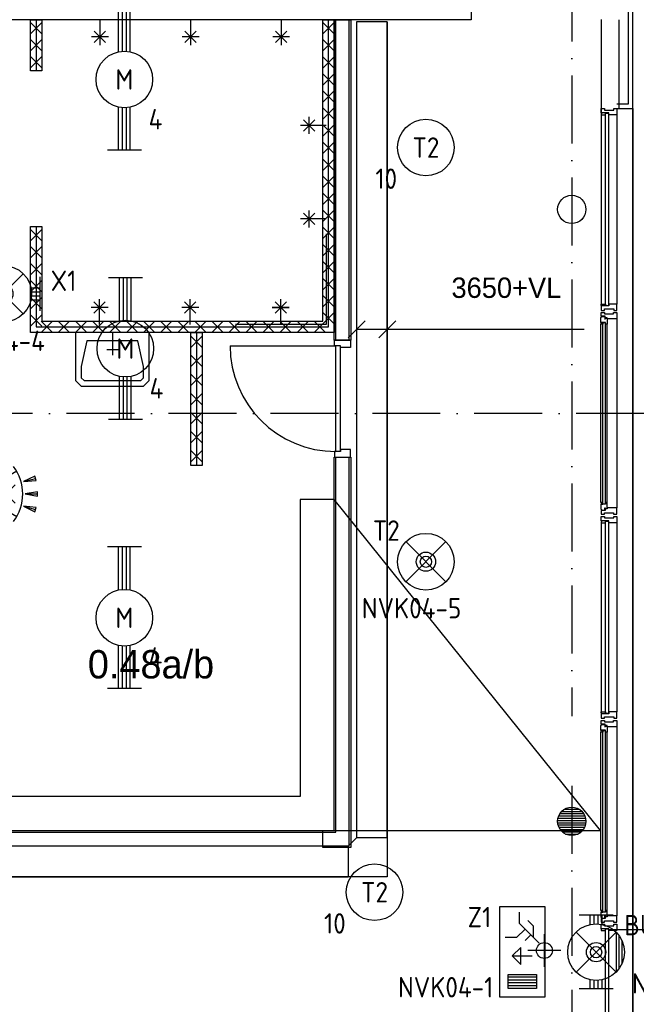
# Model space of a CAD drawing. Header units: millimetres. Extents: x -6587 to 112313, y 244 to 84344.
# Tile 25 of 58: x 29372 to 34818, y 60918 to 69607. Entities that reach past the tile are written whole.
import ezdxf
from ezdxf.enums import TextEntityAlignment as Align

# ---------------------------------------------------------------- set-up
doc = ezdxf.new("R2010")
doc.units = ezdxf.units.MM
doc.header["$LTSCALE"] = 100
doc.linetypes.add('DASHDOT', pattern=[9, 6, -1.5, 0, -1.5])
doc.layers.get('0').update_dxf_attribs({"linetype": 'CONTINUOUS'})
for name, color, linetype in [('AL$7----_STRAMIEN', 1, 'DASHDOT'), ('BOUW', 8, 'CONTINUOUS'), ('EB63101-_ATTRIB', 2, 'CONTINUOUS'), ('EB63202-_ATTRIB', 2, 'CONTINUOUS'), ('EB63501-_ATTRIB', 2, 'CONTINUOUS'), ('EL63101-_LICHT-ARM', 3, 'CONTINUOUS'), ('EL63102-_LICHT-SCH', 3, 'CONTINUOUS'), ('EL63202-_NOODVRL-TXT', 3, 'CONTINUOUS'), ('EL63501-_NOODVRL-ARM', 3, 'CONTINUOUS'), ('KABELGOOT', 8, 'CONTINUOUS')]:
    doc.layers.add(name, color=color, linetype=linetype)
doc.styles.add('1_8', font='iso', dxfattribs={"width": 0.7, "height": 1.8})
doc.styles.add('BURO-018', font='BUROFONT.shx', dxfattribs={"height": 180})
doc.styles.add('BURO-025', font='BUROFONT.shx', dxfattribs={"height": 250})
doc.styles.add('NORATT', font='isocp.shx')
doc.styles.get("Standard").update_dxf_attribs({"font": 'iso.shx'})
doc.styles.add('TECHNIC', font='technic_.ttf')
pattern_1 = [(180, (340890.43, 42820.707), (0, 20), [])]

# ---------------------------------------------------------------- blocks, each defined once
blk = doc.blocks.new('EJ3T20')
at = {"color": 0}
for p, q in [((-6.25, -1.5), (-6.25, 1.5)), ((6.25, -1.5), (6.25, 1.5)), ((-6.25, 0.525), (-2.444, 0.525)), ((-6.25, 0.175), (-2.494, 0.175)), ((2.444, 0.525), (6.25, 0.525)), ((2.494, 0.175), (6.25, 0.175)), ((-6.25, -0.175), (-2.494, -0.175)), ((-6.25, -0.525), (-2.444, -0.525)), ((2.444, -0.525), (6.25, -0.525)), ((2.494, -0.175), (6.25, -0.175))]:
    blk.add_line(p, q, dxfattribs=at)
blk.add_circle((0, 0), 2.5, dxfattribs=at)
at = {"color": 6, "style": '1_8'}
for tag, flags, p in [('SCHAK', 8, (3.5, 2.75)), ('A_CODE', 8, (0, 0)), ('GROEP', 8, (-3.5, -2.75)), ('KAST', 9, (3.5, -2.75))]:
    blk.add_attdef(tag, text='', height=1.8, dxfattribs=dict(at, flags=flags)).set_placement(p, align=Align.MIDDLE)
blk = doc.blocks.new('ES3G01')
at = {"color": 0}
for p, q in [((-1.768, 1.768), (1.768, -1.768)), ((1.768, 1.768), (-1.768, -1.768))]:
    blk.add_line(p, q, dxfattribs=at)
at = {"color": 6}
blk.add_lwpolyline([(1.768, -1.768), (1.75, -1.75)], dxfattribs=at)
blk.add_circle((0, 0), 2.5)
at = {"color": 0}
for radius in [0.85, 0.5]:
    blk.add_circle((0, 0), radius, dxfattribs=at)
at = {"color": 6, "style": '1_8'}
for tag, flags, p in [('A_CODE', 8, (-3.5, 2.75)), ('SCHAK', 8, (3.5, 2.75)), ('GROEP', 8, (-3.5, -2.75)), ('KAST', 9, (3.5, -2.75))]:
    blk.add_attdef(tag, text='', height=1.8, dxfattribs=dict(at, flags=flags)).set_placement(p, align=Align.MIDDLE)
blk = doc.blocks.new('ES3G00')
blk.add_circle((0, 0), 2.5)
blk.add_circle((0, 0), 2.5)
for tag, style, flags, p in [('GELIJK', 'NORATT', 9, (3.5, 5)), ('GELIJK', '1_8', 9, (3.5, 5)), ('SCHAK', 'NORATT', 8, (3.5, 2.75)), ('SCHAK', '1_8', 8, (3.5, 2.75)), ('A_CODE', 'NORATT', 8, (0, 0)), ('A_CODE', '1_8', 8, (0, 0)), ('GROEP', 'NORATT', 8, (-3.5, -2.75)), ('GROEP', '1_8', 8, (-3.5, -2.75)), ('KAST', 'NORATT', 9, (3.5, -2.75)), ('KAST', '1_8', 9, (3.5, -2.75))]:
    blk.add_attdef(tag, text='', height=1.8, dxfattribs=dict(style=style, flags=flags)).set_placement(p, align=Align.MIDDLE_CENTER)
blk = doc.blocks.new('ES652116')
for p, q in [((1.557, 1.087), (2.619, 1.372)), ((-0.813, -0.813), (0.813, 0.813)), ((0.813, -0.813), (-0.813, 0.813)), ((1.7, 0), (2.8, 0)), ((1.557, -1.087), (2.619, -1.372))]:
    blk.add_line(p, q)
blk.add_lwpolyline([(0.964, 2), (-2.5, 0), (0.964, -2)])
for points in [[(2.671, 1.179), (2.568, 1.565), (1.557, 1.087)], [(2.8, -0.2), (2.8, 0.2), (1.7, 0)], [(2.568, -1.565), (2.671, -1.179), (1.557, -1.087)]]:
    blk.add_lwpolyline(points, close=True)
blk.add_arc((-2.5, 0), 4, 322.81924, 37.18076)
at = {"style": '1_8'}
for tag, flags, p in [('SCHAK', 8, (3, 5.5)), ('KAST', 9, (-3, 0.5)), ('M_CODE', 9, (0, 0)), ('DOEL', 9, (-3, -2)), ('GROEP', 9, (-3, -4.5))]:
    blk.add_attdef(tag, text='', height=1.8, dxfattribs=dict(at, flags=flags)).set_placement(p, align=Align.MIDDLE_CENTER)
at = {"style": '1_8', "flags": 8}
blk.add_attdef('CODE', text='', height=1.8, dxfattribs=at).set_placement((0, 0), align=Align.MIDDLE)
blk = doc.blocks.new('EJ3T01W')
at = {"color": 0}
for p, q in [((-1.768, 1.768), (1.768, -1.768)), ((1.768, 1.768), (-1.768, -1.768)), ((-3.25, -1.5), (-3.25, 1.5)), ((3.25, -1.5), (3.25, 1.5)), ((-3.25, 0.525), (-2.444, 0.525)), ((-3.25, 0.175), (-2.494, 0.175)), ((2.444, 0.525), (3.25, 0.525)), ((2.494, 0.175), (3.25, 0.175)), ((-3.25, -0.175), (-2.494, -0.175)), ((-3.25, -0.525), (-2.444, -0.525)), ((2.444, -0.525), (3.25, -0.525)), ((2.494, -0.175), (3.25, -0.175))]:
    blk.add_line(p, q, dxfattribs=at)
for p, q in [((1.768, -1.768), (-1.768, -1.768)), ((1.476, -2.018), (-1.476, -2.018)), ((1.052, -2.268), (-1.052, -2.268))]:
    blk.add_line(p, q)
at = {"color": 6}
blk.add_lwpolyline([(1.768, -1.768), (1.75, -1.75)], dxfattribs=at)
at = {"color": 0}
for radius in [2.5, 0.85, 0.5]:
    blk.add_circle((0, 0), radius, dxfattribs=at)
at = {"color": 6, "style": '1_8'}
for tag, flags, p in [('A_CODE', 8, (-3.5, 2.75)), ('SCHAK', 8, (3.5, 2.75)), ('GROEP', 8, (-3.5, -2.75)), ('KAST', 9, (3.5, -2.75))]:
    blk.add_attdef(tag, text='', height=1.8, dxfattribs=dict(at, flags=flags)).set_placement(p, align=Align.MIDDLE)
blk = doc.blocks.new('ES3N026')
for p, q in [((0.375, -0.875), (0.375, 0.875)), ((2.25, 1.25), (2.25, -1.25)), ((2.5, 1.25), (2.5, -1.25)), ((2.75, 1.25), (2.75, -1.25)), ((3, 1.25), (3, -1.25)), ((-1.5, 0.75), (-1, 0.25))]:
    blk.add_line(p, q)
for points in [[(4.013, 2.007), (4.013, -1.981), (-3.988, -1.981), (-3.988, 2.007)], [(3.25, -1.25), (2, -1.25), (2, 1.25), (3.25, 1.25)], [(0.375, -0.875), (1.125, -0.125), (-0.375, -0.125)]]:
    blk.add_lwpolyline(points, close=True)
for points in [[(-0.75, 1.5), (-2.5, -0.25), (-3.5, -0.25)], [(-1.25, 1), (-2.25, 1), (-2.75, 0.5)], [(-2, 0.25), (-1.25, -0.5), (-1.25, -1.5)]]:
    blk.add_lwpolyline(points)
at = {"color": 2, "style": '1_8', "flags": 8}
blk.add_attdef('NUMMER', text='', height=1.8, dxfattribs=at).set_placement((4, 3.75), align=Align.MIDDLE)
at = {"style": '1_8'}
for tag, flags, p in [('A_CODE', 8, (-3.5, 2.75)), ('SCHAK', 8, (3.5, 2.75)), ('GROEP', 8, (-3.5, -2.75)), ('KAST', 9, (3.5, -2.75))]:
    blk.add_attdef(tag, text='', height=1.8, dxfattribs=dict(at, flags=flags)).set_placement(p, align=Align.MIDDLE_CENTER)
blk = doc.blocks.new('EJ3T01')
at = {"color": 0}
for p, q in [((-1.768, 1.768), (1.768, -1.768)), ((1.768, 1.768), (-1.768, -1.768)), ((-3.25, -1.5), (-3.25, 1.5)), ((3.25, -1.5), (3.25, 1.5)), ((-3.25, 0.525), (-2.444, 0.525)), ((-3.25, 0.175), (-2.494, 0.175)), ((2.444, 0.525), (3.25, 0.525)), ((2.494, 0.175), (3.25, 0.175)), ((-3.25, -0.175), (-2.494, -0.175)), ((-3.25, -0.525), (-2.444, -0.525)), ((2.444, -0.525), (3.25, -0.525)), ((2.494, -0.175), (3.25, -0.175))]:
    blk.add_line(p, q, dxfattribs=at)
at = {"color": 6}
blk.add_lwpolyline([(1.768, -1.768), (1.75, -1.75)], dxfattribs=at)
at = {"color": 0}
for radius in [2.5, 0.85, 0.5]:
    blk.add_circle((0, 0), radius, dxfattribs=at)
at = {"color": 6, "style": '1_8'}
for tag, flags, p in [('A_CODE', 8, (-3.5, 2.75)), ('SCHAK', 8, (3.5, 2.75)), ('GROEP', 8, (-3.5, -2.75)), ('KAST', 9, (3.5, -2.75))]:
    blk.add_attdef(tag, text='', height=1.8, dxfattribs=dict(at, flags=flags)).set_placement(p, align=Align.MIDDLE)
blk = doc.blocks.new('XREF')
at = {"layer": 'BOUW'}
h = blk.add_hatch(dxfattribs=at)
h.set_pattern_fill('GEWPBET', color=256, scale=100, style=0)
h.set_pattern_definition(pattern_1)
edge = h.paths.add_edge_path()
edge.add_arc((190590.3, 76365), 125, 0, 360)
h = blk.add_hatch(dxfattribs=at)
h.set_pattern_fill('GEWPBET', color=256, scale=100, style=0)
h.set_pattern_definition(pattern_1)
edge = h.paths.add_edge_path()
edge.add_arc((190590.3, 76365), 125, 0, 360)
at = {"layer": 'AL$7----_STRAMIEN', "color": 1}
for p, q in [((190590.3, 91048.3), (190590.3, 77293.5)), ((190590.3, 91048.3), (190590.3, 77311.4)), ((242535, 79965), (161095.9, 79965)), ((190590.3, 76678.3), (190590.3, 69400.3))]:
    blk.add_line(p, q, dxfattribs=at)
at = {"layer": 'BOUW'}
for p, q in [((191130.3, 71086), (191130.3, 88905)), ((185811.3, 83439.1), (185911.3, 83439.1)), ((185811.3, 82989.1), (185811.3, 83439.1)), ((185861.3, 83439.1), (185861.3, 82989.1)), ((185861.3, 83439.1), (185861.3, 82989.1)), ((185911.3, 83439.1), (185911.3, 82989.1)), ((186423.7, 83439.1), (186423.7, 83214.1)), ((187223.7, 83439.1), (187223.7, 83214.1)), ((188023.7, 83439.1), (188023.7, 83214.1)), ((188390.4, 80779.1), (188390.4, 83439.1)), ((188390.4, 83439.1), (188490.4, 83439.1)), ((188440.4, 80729.1), (188440.4, 83439.1)), ((188440.4, 80729.1), (188440.4, 83439.1)), ((188440.4, 80729.1), (188440.4, 83439.1)), ((188490.4, 83439.1), (188490.4, 80679.1)), ((185911.3, 83414.1), (185811.3, 83314.1)), ((185911.3, 83314.1), (185811.3, 83414.1)), ((186473.7, 83339.1), (186373.7, 83239.1)), ((186473.7, 83239.1), (186373.7, 83339.1)), ((187273.7, 83339.1), (187173.7, 83239.1)), ((187273.7, 83239.1), (187173.7, 83339.1)), ((188073.7, 83339.1), (187973.7, 83239.1)), ((188073.7, 83239.1), (187973.7, 83339.1)), ((188390.4, 83313.8), (188490.4, 83413.8)), ((188390.4, 83413.8), (188490.4, 83313.8)), ((185911.3, 83264.1), (185811.3, 83164.1)), ((185911.3, 83164.1), (185811.3, 83264.1)), ((186498.7, 83289.1), (186348.7, 83289.1)), ((187298.7, 83289.1), (187148.7, 83289.1)), ((188098.7, 83289.1), (187948.7, 83289.1)), ((188390.4, 83163.2), (188490.4, 83263.2)), ((188390.4, 83263.2), (188490.4, 83163.2)), ((185911.3, 83114.1), (185811.3, 83014.1)), ((185911.3, 83014.1), (185811.3, 83114.1)), ((188390.4, 83012.7), (188490.4, 83112.7)), ((188390.4, 83112.7), (188490.4, 83012.7)), ((185911.3, 82989.1), (185811.3, 82989.1)), ((188390.4, 82862.1), (188490.4, 82962.1)), ((188390.4, 82962.1), (188490.4, 82862.1)), ((188390.4, 82711.5), (188490.4, 82811.5)), ((188390.4, 82811.5), (188490.4, 82711.5)), ((188390.4, 82560.9), (188490.4, 82660.9)), ((188390.4, 82660.9), (188490.4, 82560.9)), ((191130.3, 82656.1), (191130.3, 71035.1)), ((188390.4, 82410.3), (188490.4, 82510.3)), ((188390.4, 82510.3), (188490.4, 82410.3)), ((188390.4, 82259.7), (188490.4, 82359.7)), ((188390.4, 82359.7), (188490.4, 82259.7)), ((188390.4, 82109.1), (188490.4, 82209.1)), ((188390.4, 82209.1), (188490.4, 82109.1)), ((188390.4, 81958.5), (188490.4, 82058.5)), ((188390.4, 82058.5), (188490.4, 81958.5)), ((188390.4, 81807.9), (188490.4, 81907.9)), ((188390.4, 81907.9), (188490.4, 81807.9)), ((188420.4, 81681.6), (188195.4, 81681.6)), ((188320.4, 81631.6), (188220.4, 81731.6)), ((188220.4, 81631.6), (188320.4, 81731.6)), ((188270.4, 81606.6), (188270.4, 81756.6)), ((188390.4, 81657.4), (188490.4, 81757.4)), ((188390.4, 81757.4), (188490.4, 81657.4)), ((185811.3, 81614.1), (185911.3, 81614.1)), ((185811.3, 80679.1), (185811.3, 81614.1)), ((185861.3, 81614.1), (185861.3, 80729.1)), ((185861.3, 81614.1), (185861.3, 80729.1)), ((185861.3, 81614.1), (185861.3, 80729.1)), ((185911.3, 81614.1), (185911.3, 80779.1)), ((188390.4, 81506.8), (188490.4, 81606.8)), ((188390.4, 81606.8), (188490.4, 81506.8)), ((185911.3, 81588.8), (185811.3, 81488.8)), ((185911.3, 81488.8), (185811.3, 81588.8)), ((188420.4, 81549.1), (188420.4, 80749.1)), ((185911.3, 81438.2), (185811.3, 81338.2)), ((185911.3, 81338.2), (185811.3, 81438.2)), ((188390.4, 81356.2), (188490.4, 81456.2)), ((188390.4, 81456.2), (188490.4, 81356.2)), ((185911.3, 81287.7), (185811.3, 81187.7)), ((185911.3, 81187.7), (185811.3, 81287.7)), ((188390.4, 81205.6), (188490.4, 81305.6)), ((188390.4, 81305.6), (188490.4, 81205.6)), ((185911.3, 81137.1), (185811.3, 81037.1)), ((185911.3, 81037.1), (185811.3, 81137.1)), ((188390.4, 81055), (188490.4, 81155)), ((188390.4, 81155), (188490.4, 81055)), ((185911.3, 80986.5), (185811.3, 80886.5)), ((185911.3, 80886.5), (185811.3, 80986.5)), ((188390.4, 80904.4), (188490.4, 81004.4)), ((188390.4, 81004.4), (188490.4, 80904.4)), ((186495.4, 80899.1), (186345.4, 80899.1)), ((186470.4, 80949.1), (186370.4, 80849.1)), ((186470.4, 80849.1), (186370.4, 80949.1)), ((186420.4, 80749.1), (186420.4, 80974.1)), ((187295.4, 80899.1), (187145.4, 80899.1)), ((187270.4, 80949.1), (187170.4, 80849.1)), ((187270.4, 80849.1), (187170.4, 80949.1)), ((187220.4, 80749.1), (187220.4, 80974.1)), ((188020.4, 80749.1), (188020.4, 80974.1)), ((188020.4, 80749.1), (188020.4, 80974.1)), ((185911.3, 80835.9), (185811.3, 80735.9)), ((185911.3, 80735.9), (185811.3, 80835.9)), ((188390.4, 80753.8), (188490.4, 80853.8)), ((188390.4, 80853.8), (188490.4, 80753.8)), ((185861.3, 80729.1), (188440.4, 80729.1)), ((185861.3, 80729.1), (188440.4, 80729.1)), ((185861.3, 80729.1), (188440.4, 80729.1)), ((185905.1, 80779.1), (186005.1, 80679.1)), ((186005.1, 80779.1), (185905.1, 80679.1)), ((185911.3, 80779.1), (188390.4, 80779.1)), ((186055.7, 80779.1), (186155.7, 80679.1)), ((186155.7, 80779.1), (186055.7, 80679.1)), ((186206.3, 80779.1), (186306.3, 80679.1)), ((186306.3, 80779.1), (186206.3, 80679.1)), ((186356.8, 80779.1), (186456.8, 80679.1)), ((186456.8, 80779.1), (186356.8, 80679.1)), ((186507.4, 80779.1), (186607.4, 80679.1)), ((186607.4, 80779.1), (186507.4, 80679.1)), ((186658, 80779.1), (186758, 80679.1)), ((186758, 80779.1), (186658, 80679.1)), ((186808.6, 80779.1), (186908.6, 80679.1)), ((186908.6, 80779.1), (186808.6, 80679.1)), ((186959.2, 80779.1), (187059.2, 80679.1)), ((187059.2, 80779.1), (186959.2, 80679.1)), ((187109.8, 80779.1), (187209.8, 80679.1)), ((187209.8, 80779.1), (187109.8, 80679.1)), ((187260.4, 80779.1), (187360.4, 80679.1)), ((187360.4, 80779.1), (187260.4, 80679.1)), ((187411, 80779.1), (187511, 80679.1)), ((187511, 80779.1), (187411, 80679.1)), ((187561.6, 80779.1), (187661.6, 80679.1)), ((187661.6, 80779.1), (187561.6, 80679.1)), ((188420.4, 80749.1), (187620.4, 80749.1)), ((187712.1, 80779.1), (187812.1, 80679.1)), ((187812.1, 80779.1), (187712.1, 80679.1)), ((187862.7, 80779.1), (187962.7, 80679.1)), ((187962.7, 80779.1), (187862.7, 80679.1)), ((188013.3, 80779.1), (188113.3, 80679.1)), ((188113.3, 80779.1), (188013.3, 80679.1)), ((188163.9, 80779.1), (188263.9, 80679.1)), ((188263.9, 80779.1), (188163.9, 80679.1)), ((188314.5, 80779.1), (188414.5, 80679.1)), ((188414.5, 80779.1), (188314.5, 80679.1)), ((188420.4, 80749.1), (188420.4, 80749.1)), ((188490.4, 80679.1), (185811.3, 80679.1)), ((187255.4, 80679.1), (185811.3, 80679.1)), ((186858.3, 80679.1), (186208.3, 80679.1)), ((186208.3, 80679.1), (186208.3, 80379.1)), ((186533.3, 80679.1), (186533.3, 80479.1)), ((186858.3, 80379.1), (186858.3, 80679.1)), ((187225.4, 80679.1), (187325.4, 80679.1)), ((187225.4, 79504.1), (187225.4, 80679.1)), ((187325.4, 80645.2), (187225.4, 80545.2)), ((187325.4, 80545.2), (187225.4, 80645.2)), ((187275.4, 80679.1), (187275.4, 79504.1)), ((187275.4, 80679.1), (187275.4, 79504.1)), ((187325.4, 80679.1), (187325.4, 79504.1)), ((186308.3, 80604.1), (186258.3, 80379.1)), ((186758.3, 80604.1), (186308.3, 80604.1)), ((186808.3, 80379.1), (186758.3, 80604.1)), ((187572.9, 80562.1), (188506.9, 80562.1)), ((188506.9, 79628.1), (188506.9, 80562.1)), ((188546.9, 79628.1), (188546.9, 80562.1)), ((186483.3, 80529.1), (186583.3, 80529.1)), ((187325.4, 80477.3), (187225.4, 80377.3)), ((187325.4, 80377.3), (187225.4, 80477.3)), ((186208.3, 80379.1), (186208.3, 80254.1)), ((186258.3, 80379.1), (186258.3, 80279.1)), ((186808.3, 80279.1), (186808.3, 80379.1)), ((186858.3, 80254.1), (186858.3, 80379.1)), ((187325.4, 80309.5), (187225.4, 80209.5)), ((187325.4, 80209.5), (187225.4, 80309.5)), ((186208.3, 80254.1), (186258.3, 80204.1)), ((186258.3, 80279.1), (186283.3, 80254.1)), ((186258.3, 80204.1), (186808.3, 80204.1)), ((186283.3, 80254.1), (186783.3, 80254.1)), ((186783.3, 80254.1), (186808.3, 80279.1)), ((186808.3, 80204.1), (186858.3, 80254.1)), ((187325.4, 80141.6), (187225.4, 80041.6)), ((187325.4, 80041.6), (187225.4, 80141.6)), ((187325.4, 79973.8), (187225.4, 79873.8)), ((187325.4, 79873.8), (187225.4, 79973.8)), ((187325.4, 79805.9), (187225.4, 79705.9)), ((187325.4, 79705.9), (187225.4, 79805.9)), ((187325.4, 79638.1), (187225.4, 79538.1)), ((187325.4, 79538.1), (187225.4, 79638.1)), ((188495.9, 79628.1), (188495.9, 79578.1)), ((188546.9, 79628.1), (188495.9, 79628.1)), ((188546.9, 79645.1), (188546.9, 79628.1)), ((188634.9, 79645.1), (188546.9, 79645.1)), ((188634.9, 79578.1), (188634.9, 79645.1)), ((188490.4, 76284.1), (188490.4, 79578.1)), ((188490.4, 79578.1), (188640.4, 79578.1)), ((188495.9, 79578.1), (188634.9, 79578.1)), ((188505.4, 76269.1), (188505.4, 79578.1)), ((188625.4, 76149.1), (188625.4, 79578.1)), ((188640.4, 79578.1), (188640.4, 76134.1)), ((187325.4, 79504.1), (187225.4, 79504.1)), ((190850.3, 79000.1), (190850.3, 77330.1)), ((190889.3, 79015.1), (190915.3, 79015.1)), ((190889.3, 77315.1), (190889.3, 79015.1)), ((190915.3, 79015.1), (190915.3, 77315.1)), ((190989.3, 79000.1), (190989.3, 77330.1)), ((190850.3, 77330.1), (190887.3, 77330.1)), ((190850.3, 77318.1), (190850.3, 77330.1)), ((190855.3, 77318.1), (190850.3, 77318.1)), ((190917.3, 77313.1), (190850.3, 77313.1)), ((190850.3, 77313.1), (190850.3, 77274.1)), ((190850.3, 77274.1), (190856.3, 77274.1)), ((190855.3, 77313.1), (190855.3, 77318.1)), ((190887.3, 77313.1), (190855.3, 77313.1)), ((190856.3, 77274.1), (190870.3, 77274.1)), ((190870.3, 77274.1), (190880.3, 77274.1)), ((190870.3, 77274.1), (190870.3, 77274.1)), ((190880.3, 77288.1), (190960.3, 77288.1)), ((190880.3, 77274.1), (190880.3, 77288.1)), ((190887.3, 77330.1), (190887.3, 77313.1)), ((190915.3, 77315.1), (190889.3, 77315.1)), ((190917.3, 77330.1), (190917.3, 77313.1)), ((190970.3, 77330.1), (190917.3, 77330.1)), ((190960.3, 77288.1), (190960.3, 77274.1)), ((190960.3, 77274.1), (190969.3, 77274.1)), ((190969.3, 77274.1), (190983.3, 77274.1)), ((190969.3, 77274.1), (190969.3, 77274.1)), ((190978.3, 77330.1), (190970.3, 77330.1)), ((190982.3, 77330.1), (190978.3, 77330.1)), ((190989.3, 77330.1), (190982.3, 77330.1)), ((190983.3, 77274.1), (190989.3, 77274.1)), ((190989.3, 77293.1), (190989.3, 77330.1)), ((190989.3, 77274.1), (190989.3, 77293.1)), ((190865.1, 75564.3), (190865.1, 77165.9)), ((190865.1, 77165.9), (190886.3, 77165.9)), ((190886.3, 77165.9), (190886.3, 75564.3)), ((190989.3, 77200.1), (190989.3, 75530.1)), ((190847.3, 75577.3), (190847.3, 77153)), ((190901.3, 75577.3), (190901.3, 77153)), ((188390.4, 76134.1), (188390.4, 76284.1)), ((188390.4, 76284.1), (188490.4, 76284.1)), ((188390.4, 76269.1), (188505.4, 76269.1)), ((188390.4, 76149.1), (188625.4, 76149.1)), ((188640.4, 76134.1), (188390.4, 76134.1)), ((190847.3, 75562.3), (190847.3, 75519.8)), ((190888.3, 75562.3), (190847.3, 75562.3)), ((190847.3, 75519.8), (190851.5, 75517.4)), ((190849.6, 75579.3), (190849.6, 75562.3)), ((190863.1, 75579.3), (190849.6, 75579.3)), ((190849.6, 75562.3), (190863.1, 75562.3)), ((190851.5, 75517.4), (190851.5, 75510.3)), ((190851.5, 75510.3), (190881.3, 75510.3)), ((190863.1, 75562.3), (190863.1, 75579.3)), ((190886.3, 75564.3), (190865.1, 75564.3)), ((190881.3, 75532.8), (190886.3, 75532.8)), ((190881.3, 75510.3), (190881.3, 75532.8)), ((190886.3, 75532.8), (190886.3, 75524.8)), ((190886.3, 75524.8), (190901.3, 75524.8)), ((190886.3, 75521.1), (190886.3, 75507.1)), ((190901.3, 75521.1), (190886.3, 75521.1)), ((190888.3, 75579.3), (190888.3, 75562.3)), ((190901.3, 75577.3), (190888.3, 75579.3)), ((190901.3, 75530.1), (190901.3, 75577.3)), ((190901.3, 75524.8), (190901.3, 75530.1)), ((190901.3, 75530.1), (190901.3, 75521.1)), ((190989.3, 75530.1), (190901.3, 75530.1)), ((190989.3, 75474.1), (190989.3, 75530.1)), ((190850.3, 75507.1), (190850.3, 75474.1)), ((190886.3, 75507.1), (190850.3, 75507.1)), ((190850.3, 75474.1), (190879.8, 75474.1)), ((190879.8, 75488.1), (190959.8, 75488.1)), ((190879.8, 75474.1), (190879.8, 75488.1)), ((190959.8, 75488.1), (190959.8, 75474.1)), ((190959.8, 75474.1), (190989.3, 75474.1)), ((190348.4, 75079.7), (190348.4, 75370)), ((190348.4, 75079.7), (190348.4, 75370)), ((190493.6, 75224.9), (190203.2, 75224.9)), ((190493.6, 75224.9), (190203.2, 75224.9))]:
    blk.add_line(p, q, dxfattribs=at)
for points in [[(190989.3, 82656.1), (191130.3, 82656.1), (191130.3, 88905), (161535.3, 88905), (161535.3, 54675), (174070.3, 54679.1)], [(190989.3, 82696.1), (191090.3, 82696.1), (191090.3, 88865), (161575.3, 88865), (161575.3, 54715), (174070.2, 54719.1)], [(188505.4, 80612.1), (188505.4, 83439.1)], [(188625.4, 80612.1), (188625.4, 83439.1)], [(190850.3, 83439.9), (190850.3, 80930.1)], [(191004.3, 83439.2), (191004.3, 82656.1)], [(191004.3, 83439.2), (191004.3, 82656.1)], [(188320.4, 82456.6), (188220.4, 82556.6)], [(188220.4, 82456.6), (188320.4, 82556.6)], [(188270.4, 82431.6), (188270.4, 82581.6)], [(190989.3, 82600.1), (190989.3, 80930.1)], [(188420.4, 82506.6), (188195.4, 82506.6)], [(187945.4, 80899.1), (188095.4, 80899.1)], [(188095.4, 80899.1), (187945.4, 80899.1)], [(187970.4, 80849.1), (188070.4, 80949.1)], [(187970.4, 80949.1), (188070.4, 80849.1)], [(188070.4, 80849.1), (187970.4, 80949.1)], [(188070.4, 80949.1), (187970.4, 80849.1)], [(190847.3, 79177.3), (190847.3, 80753)], [(190901.3, 79177.3), (190901.3, 80753)], [(190989.3, 80800.1), (190989.3, 79130.1)], [(188495.9, 80612.1), (188634.9, 80612.1), (188634.9, 80545.1), (188546.9, 80545.1), (188546.9, 80562.1), (188495.9, 80562.1), (188495.9, 80612.1)], [(183390.3, 76269.1), (188390.4, 76269.1)], [(183390.3, 76149.1), (188390.4, 76149.1)]]:
    blk.add_lwpolyline(points, dxfattribs=at)
for points in [[(189700.3, 83439.1), (183390.3, 83439.1), (183390.3, 83589.1), (189700.3, 83589.1)], [(188490.4, 80612.1), (188490.4, 83439.1), (188640.4, 83439.1), (188640.4, 80612.1)], [(190850.3, 82617.1), (190850.3, 82656.1), (190856.3, 82656.1), (190870.3, 82656.1), (190870.3, 82656.1), (190880.3, 82656.1), (190880.3, 82642.1), (190960.3, 82642.1), (190960.3, 82656.1), (190969.8, 82656.1), (190969.8, 82656.1), (190983.3, 82656.1), (190989.3, 82656.1), (190989.3, 82637.2), (190989.3, 82600.1), (190982.3, 82600.1), (190978.3, 82600.1), (190970.3, 82600.1), (190917.3, 82600.1), (190917.3, 82617.1)], [(190887.3, 82617.1), (190855.3, 82617.1), (190855.3, 82612.1), (190850.3, 82612.1), (190850.3, 82600.1), (190887.3, 82600.1)], [(190915.3, 80915.1), (190889.3, 80915.1), (190889.3, 82615.1), (190915.3, 82615.1)], [(190850.3, 80913.1), (190850.3, 80874.1), (190856.3, 80874.1), (190870.3, 80874.1), (190870.3, 80874.1), (190880.3, 80874.1), (190880.3, 80888.1), (190960.3, 80888.1), (190960.3, 80874.1), (190969.3, 80874.1), (190969.3, 80874.1), (190983.3, 80874.1), (190989.3, 80874.1), (190989.3, 80893.1), (190989.3, 80930.1), (190982.3, 80930.1), (190978.3, 80930.1), (190970.3, 80930.1), (190917.3, 80930.1), (190917.3, 80913.1)], [(190887.3, 80913.1), (190855.3, 80913.1), (190855.3, 80918.1), (190850.3, 80918.1), (190850.3, 80930.1), (190887.3, 80930.1)], [(190847.3, 80810.4), (190851.5, 80812.9), (190851.5, 80819.9), (190881.3, 80819.9), (190881.3, 80797.4), (190886.3, 80797.4), (190886.3, 80805.4), (190901.3, 80805.4), (190901.3, 80800.1), (190901.3, 80753), (190888.3, 80750.9), (190888.3, 80767.9), (190847.3, 80767.9)], [(190850.3, 80856.1), (190879.8, 80856.1), (190879.8, 80842.1), (190959.8, 80842.1), (190959.8, 80856.1), (190989.3, 80856.1), (190989.3, 80800.1), (190901.3, 80800.1), (190901.3, 80809.1), (190886.3, 80809.1), (190886.3, 80823.1), (190850.3, 80823.1)], [(190849.6, 80767.9), (190863.1, 80767.9), (190863.1, 80750.9), (190849.6, 80750.9)], [(190886.3, 79164.3), (190865.1, 79164.3), (190865.1, 80765.9), (190886.3, 80765.9)], [(184655.3, 76584.1), (184655.3, 76284.1), (190843.5, 76284.1), (188490.4, 79204.1), (188190.4, 79204.1), (188190.4, 76584.1)], [(190847.3, 79119.8), (190851.5, 79117.4), (190851.5, 79110.3), (190881.3, 79110.3), (190881.3, 79132.8), (190886.3, 79132.8), (190886.3, 79124.8), (190901.3, 79124.8), (190901.3, 79130.1), (190901.3, 79177.3), (190888.3, 79179.3), (190888.3, 79162.3), (190847.3, 79162.3)], [(190849.6, 79162.3), (190863.1, 79162.3), (190863.1, 79179.3), (190849.6, 79179.3)], [(190850.3, 79074.1), (190879.8, 79074.1), (190879.8, 79088.1), (190959.8, 79088.1), (190959.8, 79074.1), (190989.3, 79074.1), (190989.3, 79130.1), (190901.3, 79130.1), (190901.3, 79121.1), (190886.3, 79121.1), (190886.3, 79107.1), (190850.3, 79107.1)], [(190850.3, 79017.1), (190850.3, 79056.1), (190856.3, 79056.1), (190870.3, 79056.1), (190870.3, 79056.1), (190880.3, 79056.1), (190880.3, 79042.1), (190960.3, 79042.1), (190960.3, 79056.1), (190969.8, 79056.1), (190969.8, 79056.1), (190983.3, 79056.1), (190989.3, 79056.1), (190989.3, 79037.2), (190989.3, 79000.1), (190982.3, 79000.1), (190978.3, 79000.1), (190970.3, 79000.1), (190917.3, 79000.1), (190917.3, 79017.1)], [(190887.3, 79017.1), (190855.3, 79017.1), (190855.3, 79012.1), (190850.3, 79012.1), (190850.3, 79000.1), (190887.3, 79000.1)], [(190850.3, 77256.1), (190879.8, 77256.1), (190879.8, 77242.1), (190959.8, 77242.1), (190959.8, 77256.1), (190989.3, 77256.1), (190989.3, 77200.1), (190901.3, 77200.1), (190901.3, 77209.1), (190886.3, 77209.1), (190886.3, 77223.1), (190850.3, 77223.1)], [(190847.3, 77210.4), (190851.5, 77212.9), (190851.5, 77219.9), (190881.3, 77219.9), (190881.3, 77197.4), (190886.3, 77197.4), (190886.3, 77205.4), (190901.3, 77205.4), (190901.3, 77200.1), (190901.3, 77153), (190888.3, 77150.9), (190888.3, 77167.9), (190847.3, 77167.9)], [(190849.6, 77167.9), (190863.1, 77167.9), (190863.1, 77150.9), (190849.6, 77150.9)], [(190850.3, 75417.1), (190850.3, 75456.1), (190856.3, 75456.1), (190870.3, 75456.1), (190870.3, 75456.1), (190880.3, 75456.1), (190880.3, 75442.1), (190960.3, 75442.1), (190960.3, 75456.1), (190969.8, 75456.1), (190969.8, 75456.1), (190983.3, 75456.1), (190989.3, 75456.1), (190989.3, 75437.2), (190989.3, 75400.1), (190982.3, 75400.1), (190978.3, 75400.1), (190970.3, 75400.1), (190917.3, 75400.1), (190917.3, 75417.1)], [(190887.3, 75417.1), (190855.3, 75417.1), (190855.3, 75412.1), (190850.3, 75412.1), (190850.3, 75400.1), (190887.3, 75400.1)], [(190915.3, 73715.1), (190889.3, 73715.1), (190889.3, 75415.1), (190915.3, 75415.1)]]:
    blk.add_lwpolyline(points, close=True, dxfattribs=at)
blk.add_lwpolyline([(190915.3, 75410.4), (191760.5, 75410.4, -0.414214), (190915.3, 74565.1, -0.414214)], format="xyb", dxfattribs=at)
for centre, radius in [((190590.3, 81765), 125), ((190590.3, 81765), 125), ((190590.3, 76365), 125), ((190590.3, 76365), 125), ((190348.4, 75224.9), 70.2), ((190348.4, 75224.9), 70.2)]:
    blk.add_circle(centre, radius, dxfattribs=at)
blk.add_arc((188506.9, 80562.1), 934, 180, 270, dxfattribs=at)
at = {"layer": 'KABELGOOT', "color": 8}
for p, q in [((188690.4, 83420.1, 3650), (188690.4, 76220.1, 3650)), ((188690.4, 83420.1, 3710), (188690.4, 76220.1, 3710)), ((188690.4, 83420.1, 3650), (188690.4, 83360.1, 3650)), ((188960.4, 83420.1, 3650), (188690.4, 83420.1, 3650)), ((188960.4, 76220.1, 3710), (188960.4, 83420.1, 3710)), ((188960.4, 83420.1, 3650), (188960.4, 76220.1, 3650)), ((188960.4, 83360.1, 3650), (188960.4, 83420.1, 3650)), ((188615.4, 80632.1, 3650), (188765.4, 80782.1, 3650)), ((188885.4, 80632.1, 3650), (189035.4, 80782.1, 3650)), ((188690.4, 80707.1, 3650), (189325.4, 80707.1, 3650)), ((189325.4, 80707.1, 3650), (190700.4, 80707.1, 3650)), ((188960.4, 76220.1, 3650), (188690.4, 76220.1, 3650)), ((188615.4, 76145.1, 3650), (182151.4, 76145.1, 3650)), ((188615.4, 76145.1, 3710), (182151.4, 76145.1, 3710)), ((188615.4, 76145.1, 3650), (188615.4, 75875.1, 3650)), ((182151.4, 75875.1, 3710), (188615.4, 75875.1, 3710)), ((188615.4, 75875.1, 3650), (182151.4, 75875.1, 3650))]:
    blk.add_line(p, q, dxfattribs=at)
at = {"layer": 'KABELGOOT', "color": 8, "elevation": 3650}
for points in [[(188615.4, 76145.1), (188615.4, 76145.1), (188690.4, 76220.1), (188690.4, 76220.1)], [(188960.4, 76220.1), (188960.4, 75875.1), (188960.4, 75875.1), (188615.4, 75875.1)]]:
    blk.add_lwpolyline(points, dxfattribs=at)
at = {"layer": 'BOUW', "style": 'BURO-025'}
blk.add_text('0.48a/b', height=250, dxfattribs=at).set_placement((186316.4, 77625.9))
at = {"layer": 'BOUW', "style": 'TECHNIC'}
for tag, p in [('TKC', (236228.5, 52184.8)), ('BALIE', (236228.5, 51894.3))]:
    blk.add_attdef(tag, text='', height=250, dxfattribs=at).set_placement(p, align=Align.CENTER)
at = {"layer": 'KABELGOOT', "color": 8, "style": 'BURO-018'}
blk.add_text('3650+VL', height=180, dxfattribs=at).set_placement((190012.9, 81074, 3650), align=Align.MIDDLE)
at = {"layer": 'KABELGOOT', "color": 8, "flags": 3}
blk.add_attdef('HULPSTUK', (188825.4, 76010.1, 3650), '', height=1, rotation=180, dxfattribs=at)
blk.add_attdef('HULPSTUK', (182644.4, 45781.1, 3650), '', height=1, dxfattribs=at)

msp = doc.modelspace()

# ---------------------------------------------------------------- block references
at = {"layer": 'EL63101-_LICHT-ARM'}
msp.add_blockref('XREF', (-156342.1, -13832.1), dxfattribs=at)
ref = msp.add_blockref('EJ3T20', (30296.8, 69079.4, 3500), dxfattribs=dict(at, xscale=100, yscale=100, zscale=100, rotation=90))
ref.add_attrib('A_CODE', 'M', dxfattribs={"layer": 'EB63101-_ATTRIB', "color": 1, "height": 180, "style": '1_8', "flags": 8}).set_placement((30296.8, 69079.4, 3500), align=Align.MIDDLE)
ref.add_attrib('GROEP', '4', dxfattribs={"layer": 'EB63101-_ATTRIB', "color": 1, "height": 180, "style": '1_8', "flags": 8}).set_placement((30571.8, 68729.4, 3500), align=Align.MIDDLE)
ref = msp.add_blockref('ES3G00', (32959.9, 68478.9, 3500), dxfattribs=dict(at, xscale=100, yscale=100, zscale=100))
ref.add_attrib('A_CODE', 'T2', dxfattribs={"layer": 'EB63101-_ATTRIB', "color": 1, "height": 180, "style": '1_8', "flags": 8}).set_placement((32959.9, 68478.9, 3500), align=Align.MIDDLE)
ref.add_attrib('GROEP', '10', dxfattribs={"layer": 'EB63101-_ATTRIB', "color": 1, "height": 180, "style": '1_8', "flags": 8}).set_placement((32609.9, 68203.9, 3500), align=Align.MIDDLE)
ref = msp.add_blockref('EJ3T20', (30305.6, 66704.4, 3500), dxfattribs=dict(at, xscale=100, yscale=100, zscale=100, rotation=90))
ref.add_attrib('A_CODE', 'M', dxfattribs={"layer": 'EB63101-_ATTRIB', "color": 1, "height": 180, "style": '1_8', "flags": 8}).set_placement((30305.6, 66704.4, 3500), align=Align.MIDDLE)
ref.add_attrib('GROEP', '4', dxfattribs={"layer": 'EB63101-_ATTRIB', "color": 1, "height": 180, "style": '1_8', "flags": 8}).set_placement((30580.6, 66354.4, 3500), align=Align.MIDDLE)
ref = msp.add_blockref('EJ3T20', (30296.8, 64329.4, 3500), dxfattribs=dict(at, xscale=100, yscale=100, zscale=100, rotation=90))
ref.add_attrib('A_CODE', 'M', dxfattribs={"layer": 'EB63101-_ATTRIB', "color": 1, "height": 180, "style": '1_8', "flags": 8}).set_placement((30296.8, 64329.4, 3500), align=Align.MIDDLE)
ref.add_attrib('GROEP', '4', dxfattribs={"layer": 'EB63101-_ATTRIB', "color": 1, "height": 180, "style": '1_8', "flags": 8}).set_placement((30571.8, 63979.4, 3500), align=Align.MIDDLE)
ref = msp.add_blockref('ES3G00', (32506.2, 61907, 3500), dxfattribs=dict(at, xscale=100, yscale=100, zscale=100))
ref.add_attrib('A_CODE', 'T2', dxfattribs={"layer": 'EB63101-_ATTRIB', "color": 1, "height": 180, "style": '1_8', "flags": 8}).set_placement((32506.2, 61907, 3500), align=Align.MIDDLE)
ref.add_attrib('GROEP', '10', dxfattribs={"layer": 'EB63101-_ATTRIB', "color": 1, "height": 180, "style": '1_8', "flags": 8}).set_placement((32156.2, 61632, 3500), align=Align.MIDDLE)
at = {"layer": 'EL63102-_LICHT-SCH', "xscale": 100, "yscale": 100, "zscale": 100}
msp.add_blockref('ES652116', (29250, 65421.5), dxfattribs=at)
at = {"layer": 'EL63202-_NOODVRL-TXT'}
ref = msp.add_blockref('ES3N026', (33810.6, 61381.9), dxfattribs=dict(at, xscale=100, yscale=100, zscale=100, rotation=270))
ref.add_attrib('A_CODE', 'Z1', dxfattribs={"layer": 'EB63202-_ATTRIB', "color": 1, "height": 180, "style": '1_8', "flags": 8}).set_placement((33432.9, 61687.8), align=Align.MIDDLE_CENTER)
ref.add_attrib('GROEP', 'NVK04-1', dxfattribs={"layer": 'EB63202-_ATTRIB', "color": 1, "height": 180, "style": '1_8', "flags": 8}).set_placement((33134.5, 61068.9), align=Align.MIDDLE_CENTER)
at = {"layer": 'EL63501-_NOODVRL-ARM'}
ref = msp.add_blockref('EJ3T01', (29227.7, 67188.1, 3500), dxfattribs=dict(at, xscale=100, yscale=100, zscale=100))
ref.add_attrib('A_CODE', 'X1', dxfattribs={"layer": 'EB63501-_ATTRIB', "color": 1, "height": 180, "style": '1_8', "flags": 8}).set_placement((29759.7, 67303.1, 3500), align=Align.MIDDLE)
ref.add_attrib('GROEP', 'NVK04-4', dxfattribs={"layer": 'EB63501-_ATTRIB', "color": 1, "height": 180, "style": '1_8', "flags": 8}).set_placement((29153.9, 66773.4, 3500), align=Align.MIDDLE)
ref = msp.add_blockref('ES3G01', (32959.9, 64823.9, 3500), dxfattribs=dict(at, xscale=100, yscale=100, zscale=100))
ref.add_attrib('A_CODE', 'T2', dxfattribs={"layer": 'EB63501-_ATTRIB', "color": 1, "height": 180, "style": '1_8', "flags": 8}).set_placement((32609.9, 65098.9, 3500), align=Align.MIDDLE)
ref.add_attrib('GROEP', 'NVK04-5', dxfattribs={"layer": 'EB63501-_ATTRIB', "color": 1, "height": 180, "style": '1_8', "flags": 8}).set_placement((32833.2, 64414, 3500), align=Align.MIDDLE)
ref = msp.add_blockref('EJ3T01W', (34462.6, 61378.4), dxfattribs=dict(at, xscale=100, yscale=100, zscale=100, rotation=89.99999999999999))
ref.add_attrib('A_CODE', 'BU', dxfattribs={"layer": 'EB63501-_ATTRIB', "color": 1, "height": 180, "style": '1_8', "flags": 8}).set_placement((34850.5, 61617.3), align=Align.MIDDLE)
ref.add_attrib('GROEP', 'NVK04-21', dxfattribs={"layer": 'EB63501-_ATTRIB', "color": 1, "height": 180, "style": '1_8', "flags": 8}).set_placement((35256.4, 61103), align=Align.MIDDLE)

doc.saveas('drawing.dxf')
